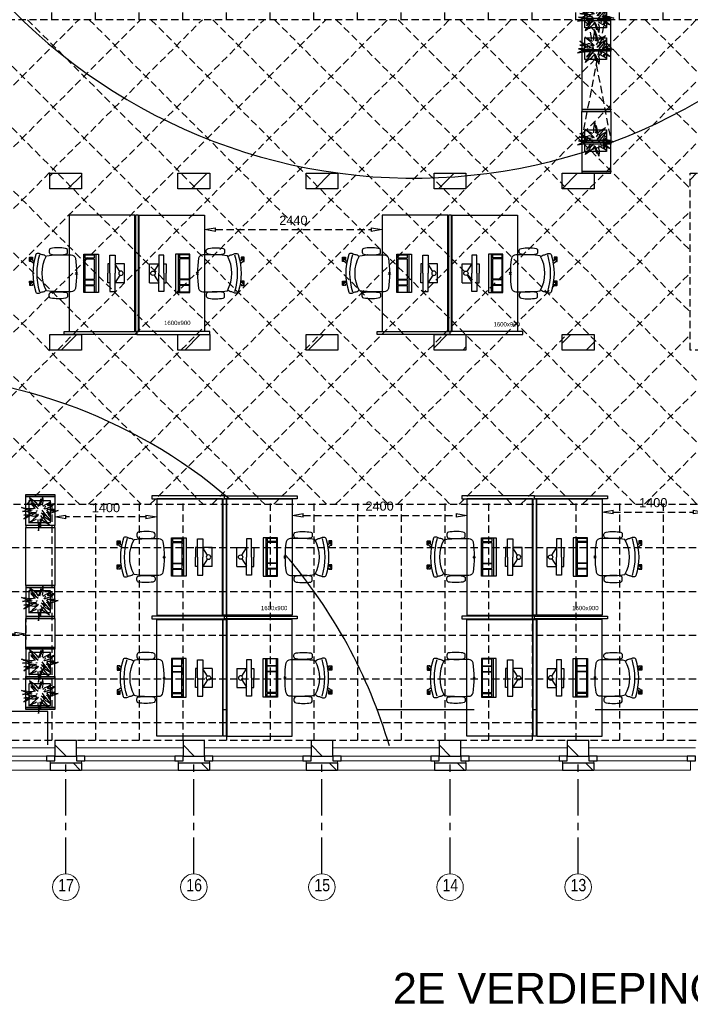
# Model space of a CAD drawing. Header units: millimetres. Extents: x -75976 to 232306, y 42824 to 140527.
# Tile 8 of 199: x -8131 to 1083, y 77636 to 91158. Entities that reach past the tile are written whole.
import ezdxf

# ---------------------------------------------------------------- set-up
doc = ezdxf.new("R2010")
doc.units = ezdxf.units.MM
doc.header["$LTSCALE"] = 400
doc.header["$PDMODE"] = 3
doc.header["$PDSIZE"] = 15
doc.linetypes.add('CENTER', pattern=[2, 1.25, -0.25, 0.25, -0.25])
doc.linetypes.add('HIDDEN', pattern=[0.375, 0.25, -0.125])
for name, color, linetype in [('-gd', 2, 'Continuous'), ('-ve', 2, 'HIDDEN'), ('inlay', 6, 'Continuous'), ('inr', 4, 'Continuous'), ('plafond', 255, 'HIDDEN'), ('plant', 114, 'Continuous'), ('plat', 5, 'Continuous'), ('sona-s008_ip0', 7, 'Continuous'), ('stramien', 1, 'CENTER'), ('symbol', 1, 'Continuous'), ('timmerwerk-ge', 150, 'Continuous'), ('timmerwerk-ve', 8, 'HIDDEN')]:
    doc.layers.add(name, color=color, linetype=linetype)
for name, color, linetype, lineweight in [('Buitenkozijnen', 140, 'Continuous', 15), ('mat-baksteen', 5, 'Continuous', 25), ('mat-kalkzandsteen', 5, 'Continuous', 25), ('None', 7, 'Continuous', 9)]:
    doc.layers.add(name, color=color, linetype=linetype, lineweight=lineweight)
doc.styles.add('Arial', font='arial.ttf', dxfattribs={"height": 176.388889})
doc.styles.add('Arial Narrow', font='ARIALN.TTF', dxfattribs={"height": 222.25})
doc.styles.get("Standard").update_dxf_attribs({"font": 'arial.ttf'})
doc.dimstyles.new('CAL-N1-050-25', dxfattribs={"dimscale": 50, "dimtxt": 2.5, "dimasz": 3, "dimexe": 1.5, "dimexo": 0, "dimgap": 0.3, "dimtad": 0, "dimdec": 4, "dimrnd": 1, "dimdsep": 46, "dimtxsty": 'Standard', "dimblk": 'CLOSED', "dimcen": 0, "dimdle": 1.25, "dimclrt": 249, "dimadec": 0, "dimazin": 0, "dimtfac": 0.9, "dimtdec": 4, "dimtix": 1, "dimtmove": 0, "dimatfit": 3, "dimldrblk": 'CLOSED', "dimfxl": 1, "dimtvp": 1, "dimtolj": 1, "dimtzin": 0, "dimarcsym": 0})

# ---------------------------------------------------------------- blocks, each defined once
blk = doc.blocks.new('*X29')
at = {"layer": 'None', "lineweight": 9}
for p, q in [((-47607, 2880), (-47568, 2919)), ((-47358, 2705), (-47170, 2893))]:
    blk.add_line(p, q, dxfattribs=at)
blk = doc.blocks.new('*X30')
at = {"layer": 'None', "lineweight": 9}
blk.add_line((-45661, 2705), (-45447, 2919), dxfattribs=at)
blk = doc.blocks.new('*X31')
at = {"layer": 'None', "lineweight": 9}
blk.add_line((-43964, 2705), (-43750, 2919), dxfattribs=at)
blk = doc.blocks.new('*X32')
at = {"layer": 'None', "lineweight": 9}
blk.add_line((-42267, 2705), (-42053, 2919), dxfattribs=at)
blk = doc.blocks.new('*X33')
at = {"layer": 'None', "lineweight": 9}
for p, q in [((-40567, 2707), (-40356, 2919)), ((-40146, 2705), (-40130, 2720))]:
    blk.add_line(p, q, dxfattribs=at)
blk = doc.blocks.new('*X40')
at = {"layer": 'None', "lineweight": 9}
blk.add_line((-47451, 491), (-47237, 705), dxfattribs=at)
blk = doc.blocks.new('*X41')
at = {"layer": 'None', "lineweight": 9}
blk.add_line((-45754, 491), (-45540, 705), dxfattribs=at)
blk = doc.blocks.new('*X42')
at = {"layer": 'None', "lineweight": 9}
blk.add_line((-44057, 491), (-43843, 705), dxfattribs=at)
blk = doc.blocks.new('*X43')
at = {"layer": 'None', "lineweight": 9}
for p, q in [((-42327, 523), (-42146, 705)), ((-41935, 491), (-41890, 536))]:
    blk.add_line(p, q, dxfattribs=at)
blk = doc.blocks.new('*X44')
at = {"layer": 'None', "lineweight": 9}
for p, q in [((-40567, 586), (-40449, 705)), ((-40238, 491), (-40130, 599))]:
    blk.add_line(p, q, dxfattribs=at)
blk = doc.blocks.new('*X55')
at = {"layer": 'None', "lineweight": 9}
blk.add_line((-148.5, -148.5), (4, 4), dxfattribs=at)
blk = doc.blocks.new('*X56')
at = {"layer": 'None', "lineweight": 9}
blk.add_line((100, 100), (200, 200), dxfattribs=at)
blk = doc.blocks.new('Penant best-uitbr  (2D)')
at = {"layer": 'mat-baksteen', "lineweight": 25}
for p, q in [((-215, 200), (215, 200)), ((-215, 100), (-215, 200)), ((215, 100), (215, 200)), ((-215, 100), (215, 100))]:
    blk.add_line(p, q, dxfattribs=at)
at = {"layer": 'mat-kalkzandsteen', "lineweight": 25}
blk.add_lwpolyline([(-148.5, 4), (148.5, 4), (148.5, -210), (-148.5, -210)], close=True, dxfattribs=at)
at = {"layer": 'mat-baksteen'}
blk.add_blockref('*X56', (0, 0), dxfattribs=at)
at = {"layer": 'mat-kalkzandsteen'}
blk.add_blockref('*X55', (0, 0), dxfattribs=at)
blk = doc.blocks.new('Gevelpui best-uitbr 1330 (2D)')
at = {"layer": 'Buitenkozijnen', "lineweight": 15}
for p, q in [((-731.5, 71), (731.5, 71)), ((-731.5, 4), (-731.5, 71)), ((-731.5, 4), (731.5, 4)), ((731.5, 4), (731.5, 71))]:
    blk.add_line(p, q, dxfattribs=at)
at = {"layer": 'Buitenkozijnen', "color": 92, "lineweight": 25}
for points in [[(-731.5, 71), (-617.5, 71), (-617.5, 4), (-731.5, 4)], [(617.5, 71), (731.5, 71), (731.5, 4), (617.5, 4)]]:
    blk.add_lwpolyline(points, close=True, dxfattribs=at)
at = {"layer": 'None', "color": 43, "linetype": 'Continuous', "lineweight": 9}
blk.add_line((-731.5, -107), (731.5, -107), dxfattribs=at)
at = {"layer": 'None', "color": 43, "linetype": 'Continuous', "lineweight": 9, "flags": 128}
blk.add_lwpolyline([(-665, 71), (-665, 200), (665, 200), (665, 71)], dxfattribs=at)
blk = doc.blocks.new('*X121')
at = {"layer": 'None', "lineweight": 9}
for p, q in [((-37047, 2833), (-36962, 2919)), ((-36752, 2705), (-36610, 2846))]:
    blk.add_line(p, q, dxfattribs=at)
blk = doc.blocks.new('boom nieuw 01')
at = {"layer": 'plant', "extrusion": (0, -4.44089e-16, -1)}
for p, q in [((-574, 694), (-627, 737)), ((-627, 737), (-616, 698)), ((-574, 694), (-627, 737)), ((-627, 737), (-616, 698)), ((-616, 698), (-564, 639)), ((-616, 698), (-564, 639)), ((-519, 654), (-574, 694)), ((-519, 654), (-574, 694)), ((-564, 639), (-510, 574)), ((-564, 639), (-510, 574)), ((-467, 618), (-519, 654)), ((-467, 618), (-519, 654)), ((-412, 565), (-467, 618)), ((-412, 565), (-467, 618)), ((-316, 598), (-344, 540)), ((-298, 670), (-316, 598)), ((-284, 619), (-308, 551)), ((-284, 619), (-308, 551)), ((-285, 709), (-298, 670)), ((-285, 665), (-285, 709)), ((-279, 616), (-285, 665)), ((-257, 677), (-284, 619)), ((-257, 677), (-284, 619)), ((-238, 749), (-257, 677)), ((-238, 749), (-257, 677)), ((-225, 789), (-238, 749)), ((-225, 789), (-238, 749)), ((-227, 576), (-219, 630)), ((-227, 576), (-219, 630)), ((-225, 745), (-225, 789)), ((-225, 745), (-225, 789)), ((-219, 696), (-225, 745)), ((-219, 696), (-225, 745)), ((-219, 630), (-219, 696)), ((-219, 630), (-219, 696)), ((9, 617), (-55, 579)), ((9, 617), (-55, 579)), ((-36, 579), (9, 617)), ((-36, 579), (9, 617)), ((-831, 440), (-863, 451)), ((-863, 451), (-808, 440)), ((-831, 440), (-863, 451)), ((-863, 451), (-808, 440)), ((-838, 331), (-790, 339)), ((-838, 331), (-790, 339)), ((-787, 335), (-838, 331)), ((-787, 335), (-838, 331)), ((-793, 417), (-831, 440)), ((-793, 417), (-831, 440)), ((-808, 440), (-733, 432)), ((-808, 440), (-733, 432)), ((-751, 400), (-793, 417)), ((-751, 400), (-793, 417)), ((-790, 339), (-724, 343)), ((-790, 339), (-724, 343)), ((-737, 335), (-787, 335)), ((-737, 335), (-787, 335)), ((-690, 378), (-751, 400)), ((-690, 378), (-751, 400)), ((-691, 320), (-737, 335)), ((-733, 432), (-646, 419)), ((-733, 432), (-646, 419)), ((-724, 343), (-665, 349)), ((-724, 343), (-665, 349)), ((-636, 315), (-691, 320)), ((-636, 315), (-691, 320)), ((-601, 365), (-690, 378)), ((-601, 365), (-690, 378)), ((-642, 298), (-680, 321)), ((-642, 298), (-680, 321)), ((-665, 349), (-613, 352)), ((-665, 349), (-613, 352)), ((-646, 419), (-567, 415)), ((-646, 419), (-567, 415)), ((-601, 281), (-642, 298)), ((-601, 281), (-642, 298)), ((-613, 352), (-578, 349)), ((-613, 352), (-578, 349)), ((-553, 314), (-604, 263)), ((-553, 314), (-604, 263)), ((-547, 362), (-601, 365)), ((-547, 362), (-601, 365)), ((-531, 541), (-584, 584)), ((-584, 584), (-573, 545)), ((-531, 541), (-584, 584)), ((-584, 584), (-573, 545)), ((-583, 313), (-496, 300)), ((-583, 313), (-496, 300)), ((-573, 545), (-520, 486)), ((-573, 545), (-520, 486)), ((-567, 415), (-510, 423)), ((-567, 415), (-510, 423)), ((-476, 501), (-531, 541)), ((-476, 501), (-531, 541)), ((-520, 486), (-467, 421)), ((-520, 486), (-467, 421)), ((-510, 574), (-463, 510)), ((-510, 574), (-463, 510)), ((-510, 423), (-451, 434)), ((-510, 423), (-451, 434)), ((-496, 300), (-417, 296)), ((-496, 300), (-417, 296)), ((-424, 465), (-476, 501)), ((-424, 465), (-476, 501)), ((-472, 292), (-455, 309)), ((-472, 292), (-455, 309)), ((-463, 510), (-423, 466)), ((-463, 510), (-423, 466)), ((-398, 347), (-436, 328)), ((-398, 347), (-436, 328)), ((-369, 412), (-424, 465)), ((-369, 412), (-424, 465)), ((-423, 466), (-397, 444)), ((-423, 466), (-397, 444)), ((-369, 511), (-412, 565)), ((-369, 511), (-412, 565)), ((-344, 540), (-368, 472)), ((-308, 551), (-333, 488)), ((-308, 551), (-333, 488)), ((-231, 344), (-254, 371)), ((-231, 344), (-254, 371)), ((-243, 519), (-227, 576)), ((-243, 519), (-227, 576)), ((-187, 511), (-234, 479)), ((-187, 511), (-234, 479)), ((-192, 292), (-231, 344)), ((-192, 292), (-231, 344)), ((-195, 409), (-161, 444)), ((-119, 548), (-187, 511)), ((-170, 410), (-128, 424)), ((-170, 410), (-128, 424)), ((-167, 460), (-136, 488)), ((-167, 460), (-136, 488)), ((-128, 424), (-78, 443)), ((-128, 424), (-78, 443)), ((-127, 307), (-59, 290)), ((-127, 307), (-59, 290)), ((-105, 362), (-122, 364)), ((-105, 362), (-122, 364)), ((-55, 579), (-119, 548)), ((-55, 579), (-119, 548)), ((-113, 330), (-85, 277)), ((-113, 330), (-85, 277)), ((-83, 336), (-105, 362)), ((-83, 336), (-105, 362)), ((-101, 524), (-55, 560)), ((-101, 524), (-55, 560)), ((-15, 385), (-100, 387)), ((-15, 385), (-100, 387)), ((-95, 500), (-50, 537)), ((-43, 284), (-83, 336)), ((-43, 284), (-83, 336)), ((-78, 443), (-25, 464)), ((-78, 443), (-25, 464)), ((-4, 517), (-70, 496)), ((-4, 517), (-70, 496)), ((-59, 290), (16, 294)), ((-59, 290), (16, 294)), ((-55, 560), (-36, 579)), ((-55, 560), (-36, 579)), ((-25, 464), (20, 490)), ((-25, 464), (20, 490)), ((69, 341), (-16, 343)), ((69, 341), (-16, 343)), ((71, 388), (-15, 385)), ((71, 388), (-15, 385)), ((-5, 354), (51, 371)), ((-5, 354), (51, 371)), ((73, 551), (-4, 517)), ((73, 551), (-4, 517)), ((16, 294), (79, 310)), ((16, 294), (79, 310)), ((20, 490), (61, 517)), ((20, 490), (61, 517)), ((51, 371), (104, 389)), ((51, 371), (104, 389)), ((61, 517), (92, 539)), ((61, 517), (92, 539)), ((154, 344), (69, 341)), ((154, 344), (69, 341)), ((140, 402), (71, 388)), ((140, 402), (71, 388)), ((126, 569), (73, 551)), ((126, 569), (73, 551)), ((79, 310), (135, 327)), ((79, 310), (135, 327)), ((92, 539), (126, 569)), ((92, 539), (126, 569)), ((104, 389), (140, 402)), ((104, 389), (140, 402)), ((135, 327), (188, 345)), ((135, 327), (188, 345)), ((224, 359), (154, 344)), ((224, 359), (154, 344)), ((188, 345), (224, 359)), ((188, 345), (224, 359)), ((-748, 141), (-796, 107)), ((-748, 141), (-796, 107)), ((-796, 107), (-737, 139)), ((-796, 107), (-737, 139)), ((-794, 221), (-746, 230)), ((-794, 221), (-746, 230)), ((-743, 226), (-794, 221)), ((-743, 226), (-794, 221)), ((-722, 163), (-748, 141)), ((-722, 163), (-748, 141)), ((-746, 230), (-680, 234)), ((-746, 230), (-680, 234)), ((-694, 225), (-743, 226)), ((-694, 225), (-743, 226)), ((-737, 139), (-688, 167)), ((-737, 139), (-688, 167)), ((-686, 193), (-722, 163)), ((-686, 193), (-722, 163)), ((-647, 211), (-694, 225)), ((-647, 211), (-694, 225)), ((-688, 167), (-620, 196)), ((-688, 167), (-620, 196)), ((-648, 228), (-686, 193)), ((-648, 228), (-686, 193)), ((-680, 234), (-621, 240)), ((-680, 234), (-621, 240)), ((-604, 263), (-648, 228)), ((-604, 263), (-648, 228)), ((-592, 206), (-647, 211)), ((-592, 206), (-647, 211)), ((-597, 22), (-646, -12)), ((-597, 22), (-646, -12)), ((-646, -12), (-586, 20)), ((-646, -12), (-586, 20)), ((-620, 196), (-568, 225)), ((-620, 196), (-568, 225)), ((-540, 259), (-601, 281)), ((-540, 259), (-601, 281)), ((-572, 44), (-597, 22)), ((-572, 44), (-597, 22)), ((-549, 186), (-592, 206)), ((-549, 186), (-592, 206)), ((-586, 20), (-537, 48)), ((-586, 20), (-537, 48)), ((-535, 74), (-572, 44)), ((-535, 74), (-572, 44)), ((-568, 225), (-511, 263)), ((-568, 225), (-511, 263)), ((-496, 183), (-549, 186)), ((-496, 183), (-549, 186)), ((-451, 246), (-540, 259)), ((-451, 246), (-540, 259)), ((-537, 48), (-469, 77)), ((-537, 48), (-469, 77)), ((-497, 109), (-535, 74)), ((-497, 109), (-535, 74)), ((-511, 263), (-472, 292)), ((-511, 263), (-472, 292)), ((-454, 144), (-497, 109)), ((-454, 144), (-497, 109)), ((-392, 219), (-496, 183)), ((-392, 219), (-496, 183)), ((-469, 77), (-417, 106)), ((-469, 77), (-417, 106)), ((-403, 195), (-454, 144)), ((-403, 195), (-454, 144)), ((-397, 243), (-451, 246)), ((-397, 243), (-451, 246)), ((-369, 232), (-403, 195)), ((-369, 232), (-403, 195)), ((-354, 238), (-392, 219)), ((-354, 238), (-392, 219)), ((-380, 87), (-378, 37)), ((-380, 87), (-378, 37)), ((-378, 37), (-372, -25)), ((-378, 37), (-372, -25)), ((-317, 95), (-308, 24)), ((-317, 95), (-308, 24)), ((-317, -32), (-303, 34)), ((-317, -32), (-303, 34)), ((-308, 24), (-304, -32)), ((-308, 24), (-304, -32)), ((-303, 34), (-304, 107)), ((-303, 34), (-304, 107)), ((-297, 215), (-269, 162)), ((-297, 215), (-269, 162)), ((-293, -58), (-278, 12)), ((-293, -58), (-278, 12)), ((-281, 288), (-232, 238)), ((-281, 288), (-232, 238)), ((-278, 12), (-263, 89)), ((-278, 12), (-263, 89)), ((-269, 162), (-239, 109)), ((-269, 162), (-239, 109)), ((-267, 114), (-235, 70)), ((-267, 114), (-235, 70)), ((-263, 89), (-248, 155)), ((-263, 89), (-248, 155)), ((-194, 216), (-242, 260)), ((-194, 216), (-242, 260)), ((-235, 70), (-173, 19)), ((-235, 70), (-173, 19)), ((-233, 285), (-204, 233)), ((-233, 285), (-204, 233)), ((-232, 238), (-199, 194)), ((-232, 238), (-199, 194)), ((-186, 120), (-227, 169)), ((-186, 120), (-227, 169)), ((-204, 233), (-174, 186)), ((-204, 233), (-174, 186)), ((-199, 194), (-138, 143)), ((-199, 194), (-138, 143)), ((-174, 186), (-194, 216)), ((-174, 186), (-194, 216)), ((-151, 244), (-192, 292)), ((-151, 244), (-192, 292)), ((-69, -25), (-186, 120)), ((-69, -25), (-186, 120)), ((-173, 19), (-128, -8)), ((-173, 19), (-128, -8)), ((-33, 98), (-151, 244)), ((-33, 98), (-151, 244)), ((-138, 143), (-93, 116)), ((-138, 143), (-93, 116)), ((-93, 116), (-36, 86)), ((-93, 116), (-36, 86)), ((-85, 277), (-56, 224)), ((-85, 277), (-56, 224)), ((-56, 224), (-25, 178)), ((-56, 224), (-25, 178)), ((-25, 178), (-46, 207)), ((-25, 178), (-46, 207)), ((-3, 235), (-43, 284)), ((-3, 235), (-43, 284)), ((-36, 86), (2, 56)), ((-36, 86), (2, 56)), ((2, 56), (-33, 98)), ((2, 56), (-33, 98)), ((-372, -25), (-363, -96)), ((-372, -25), (-363, -96)), ((-363, -96), (-359, -152)), ((-363, -96), (-359, -152)), ((-359, -152), (-354, -201)), ((-359, -152), (-354, -201)), ((-358, -244), (-348, -178)), ((-358, -244), (-348, -178)), ((-354, -201), (-358, -244)), ((-354, -201), (-358, -244)), ((-348, -178), (-333, -108)), ((-348, -178), (-333, -108)), ((-333, -108), (-317, -32)), ((-333, -108), (-317, -32)), ((-304, -32), (-299, -81)), ((-304, -32), (-299, -81)), ((-303, -124), (-293, -58)), ((-303, -124), (-293, -58)), ((-299, -81), (-303, -124)), ((-299, -81), (-303, -124)), ((-128, -8), (-72, -38)), ((-128, -8), (-72, -38)), ((-72, -38), (-33, -68)), ((-72, -38), (-33, -68)), ((-33, -68), (-69, -25)), ((-33, -68), (-69, -25))]:
    blk.add_line(p, q, dxfattribs=at)
at = {"layer": 'timmerwerk-ge', "linetype": 'Continuous', "extrusion": (0, -4.44089e-16, -1)}
for p, q in [((0, 647), (-647, 647)), ((-647, 647), (-647, 0)), ((0, 0), (0, 647)), ((-647, 0), (0, 0))]:
    blk.add_line(p, q, dxfattribs=at)
blk = doc.blocks.new('SONA-S008_B2')
at = {"layer": '-gd'}
blk.add_open_spline([(-253, -510), (-88, -560), (88, -560), (253, -510)], degree=3, dxfattribs=at)
for points in [[(-207, -16), (-79, 5), (80, 5), (207, -16)], [(-325, -126), (-337, -132), (-340, -141), (-343, -154)], [(-278, -126), (-288, -121), (-315, -121), (-325, -126)], [(-261, -154), (-263, -141), (-266, -132), (-278, -126)], [(-253, -272), (-257, -207), (-252, -139), (-253, -74)], [(-253, -74), (-253, -52), (-233, -20), (-207, -16)], [(207, -16), (233, -20), (253, -52), (253, -74)], [(253, -74), (252, -139), (257, -207), (253, -272)], [(261, -154), (263, -141), (266, -132), (278, -126)], [(278, -126), (288, -121), (315, -121), (325, -126)], [(325, -126), (337, -132), (340, -141), (343, -154)], [(-343, -154), (-353, -221), (-352, -288), (-343, -355)], [(-261, -355), (-252, -288), (-250, -221), (-261, -154)], [(261, -355), (252, -288), (250, -221), (261, -154)], [(343, -154), (353, -221), (352, -288), (343, -355)], [(-343, -355), (-341, -363), (-334, -370), (-326, -372)], [(-326, -372), (-310, -376), (-293, -376), (-277, -372)], [(-277, -372), (-270, -370), (-262, -363), (-261, -355)], [(-251, -332), (-253, -332), (-255, -331), (-258, -330)], [(-255, -304), (-254, -304), (-253, -305), (-252, -305)], [(-239, -412), (-253, -366), (-250, -319), (-253, -272)], [(253, -272), (250, -319), (253, -366), (239, -412)], [(257, -323), (255, -324), (253, -324), (251, -325)], [(252, -298), (253, -297), (254, -297), (255, -297)], [(277, -372), (270, -370), (262, -363), (261, -355)], [(326, -372), (310, -376), (293, -376), (277, -372)], [(343, -355), (341, -363), (334, -370), (326, -372)], [(-272, -515), (-274, -534), (-274, -556), (-259, -560)], [(-256, -474), (-255, -489), (-270, -500), (-272, -515)], [(-227, -418), (-247, -437), (-256, -455), (-256, -474)], [(239, -412), (95, -494), (-95, -494), (-239, -412)], [(256, -474), (256, -455), (247, -437), (227, -418)], [(272, -515), (270, -500), (255, -489), (256, -474)], [(259, -560), (274, -556), (274, -534), (272, -515)], [(-259, -560), (-77, -614), (79, -614), (259, -560)], [(-222, -607), (-222, -605), (-221, -603), (-219, -603)], [(-222, -615), (-222, -615), (-222, -607), (-222, -607)], [(-219, -615), (-219, -615), (-222, -615), (-222, -615)], [(-222, -630), (-222, -630), (-222, -618), (-222, -618)], [(-222, -618), (-222, -618), (-199, -618), (-199, -618)], [(-199, -630), (-199, -630), (-222, -630), (-222, -630)], [(-222, -641), (-222, -641), (-222, -633), (-222, -633)], [(-222, -633), (-222, -633), (-219, -633), (-219, -633)], [(-219, -645), (-221, -645), (-222, -643), (-222, -641)], [(-219, -603), (-219, -603), (-192, -603), (-177, -603)], [(-199, -615), (-199, -615), (-219, -615), (-219, -615)], [(-219, -633), (-219, -633), (-199, -633), (-199, -633)], [(-167, -645), (-167, -645), (-219, -645), (-219, -645)], [(-199, -618), (-199, -618), (-199, -615), (-199, -615)], [(-199, -615), (-199, -615), (-187, -615), (-187, -615)], [(-199, -618), (-199, -618), (-189, -618), (-187, -618)], [(-199, -633), (-199, -633), (-199, -630), (-199, -630)], [(-199, -630), (-199, -630), (-187, -630), (-187, -630)], [(-199, -633), (-199, -633), (-187, -633), (-187, -633)], [(-183, -633), (-188, -629), (-190, -621), (-186, -615)], [(-185, -615), (-186, -615), (-187, -615), (-187, -615)], [(-187, -615), (-187, -615), (-187, -616), (-187, -617)], [(-186, -630), (-186, -630), (-187, -630), (-187, -630)], [(-187, -630), (-187, -630), (-187, -633), (-187, -633)], [(-187, -633), (-187, -633), (-185, -633), (-183, -633)], [(-186, -615), (-186, -615), (-176, -603), (-163, -584)], [(-165, -630), (-169, -636), (-177, -638), (-183, -633)], [(-183, -633), (-183, -633), (-183, -633), (-183, -633)], [(-167, -633), (-167, -633), (-166, -633), (-166, -633)], [(-163, -641), (-163, -643), (-165, -645), (-167, -645)], [(-166, -633), (-166, -633), (-163, -633), (-163, -633)], [(-135, -589), (-152, -614), (-165, -630), (-165, -630)], [(-163, -630), (-163, -630), (-163, -630), (-164, -630)], [(-163, -628), (-163, -629), (-163, -630), (-163, -630)], [(-163, -633), (-163, -633), (-163, -641), (-163, -641)], [(106, -607), (106, -605), (108, -603), (110, -603)], [(106, -615), (106, -615), (106, -607), (106, -607)], [(110, -615), (110, -615), (106, -615), (106, -615)], [(106, -630), (106, -630), (106, -618), (106, -618)], [(106, -618), (106, -618), (130, -618), (130, -618)], [(130, -630), (130, -630), (106, -630), (106, -630)], [(106, -641), (106, -641), (106, -633), (106, -633)], [(106, -633), (106, -633), (110, -633), (110, -633)], [(110, -645), (108, -645), (106, -643), (106, -641)], [(110, -603), (110, -603), (116, -603), (123, -603)], [(130, -615), (130, -615), (110, -615), (110, -615)], [(110, -633), (110, -633), (130, -633), (130, -633)], [(162, -644), (162, -644), (110, -645), (110, -645)], [(143, -630), (143, -630), (132, -615), (115, -592)], [(130, -618), (130, -618), (130, -615), (130, -615)], [(130, -615), (130, -615), (131, -615), (132, -615)], [(130, -618), (130, -618), (132, -618), (134, -618)], [(130, -633), (130, -633), (130, -630), (130, -630)], [(130, -630), (130, -630), (142, -630), (142, -630)], [(130, -633), (130, -633), (142, -633), (142, -633)], [(143, -630), (142, -630), (142, -630), (142, -630)], [(142, -630), (142, -630), (142, -633), (142, -633)], [(142, -633), (142, -633), (143, -633), (145, -633)], [(161, -633), (155, -637), (147, -636), (143, -630)], [(144, -587), (156, -604), (164, -615), (164, -615)], [(155, -603), (159, -603), (162, -603), (162, -603)], [(164, -615), (168, -621), (167, -629), (161, -633)], [(161, -633), (161, -633), (161, -633), (161, -633)], [(162, -603), (164, -603), (166, -605), (166, -607)], [(162, -633), (162, -633), (162, -633), (162, -633)], [(162, -633), (162, -633), (166, -633), (166, -633)], [(166, -641), (166, -643), (164, -644), (162, -644)], [(166, -615), (166, -615), (165, -615), (164, -615)], [(166, -630), (166, -630), (165, -630), (164, -630)], [(165, -618), (166, -618), (166, -618), (166, -618)], [(166, -607), (166, -607), (166, -615), (166, -615)], [(166, -618), (166, -618), (166, -619), (166, -620)], [(166, -626), (166, -628), (166, -630), (166, -630)], [(166, -633), (166, -633), (166, -641), (166, -641)]]:
    blk.add_open_spline(points, degree=3)
at = {"layer": 'sona-s008_ip0'}
blk.add_point((0, 0), dxfattribs=at)
blk = doc.blocks.new('SYMB-CMP4_B2')
for p, q in [((-130, 558), (130, 558)), ((-130, 558), (-130, 428)), ((130, 558), (130, 428)), ((-250, 358), (-250, 428)), ((-250, 428), (0, 428)), ((-25, 492), (-125, 428)), ((250, 428), (0, 428)), ((25, 492), (125, 428)), ((250, 358), (250, 428)), ((0, 358), (-250, 358)), ((-130, 358), (-130, 328)), ((-130, 328), (0, 328)), ((0, 358), (250, 358)), ((130, 328), (0, 328)), ((130, 358), (130, 328)), ((265, 200), (-265, 200)), ((-265, 200), (-265, 0)), ((265, 163), (-265, 163)), ((-167, 142), (-260, 142)), ((-260, 13), (-260, 142)), ((-167, 13), (-167, 142)), ((-88, 142), (-159, 142)), ((-159, 13), (-159, 142)), ((-88, 13), (-88, 142)), ((200, 142), (-82, 142)), ((-82, 13), (-82, 142)), ((200, 13), (200, 142)), ((255, 142), (212, 142)), ((212, 13), (212, 142)), ((255, 13), (255, 142)), ((265, 0), (265, 200)), ((-265, 0), (265, 0)), ((-167, 13), (-260, 13)), ((-88, 13), (-159, 13)), ((200, 13), (-82, 13)), ((255, 13), (212, 13))]:
    blk.add_line(p, q)
blk.add_circle((0, 508), 30)
blk = doc.blocks.new('_CLOSED')
at = {"color": 0, "linetype": 'ByBlock'}
for p, q in [((-1, 0.167), (0, 0)), ((-1, 0.167), (-1, -0.167)), ((0, 0), (-1, -0.167))]:
    blk.add_line(p, q, dxfattribs=at)
blk = doc.blocks.new('*D1615')
at = {"layer": '-ve', "color": 0, "lineweight": -2, "transparency": 16777216}
for p, q in [((69874, 124579), (69874, 124322)), ((71273, 124579), (71273, 124322)), ((70024, 124397), (71123, 124397))]:
    blk.add_line(p, q, dxfattribs=at)
at = {"layer": 'Defpoints', "color": 0, "transparency": 16777216}
for p in [(69874, 124579), (71273, 124579), (71273, 124397)]:
    blk.add_point(p, dxfattribs=at)
at = {"layer": '-ve', "color": 0, "lineweight": -2, "transparency": 16777216, "xscale": 150, "yscale": 150, "zscale": 150, "rotation": 180}
blk.add_blockref('_CLOSED', (69874, 124397), dxfattribs=at)
at = {"layer": '-ve', "color": 0, "lineweight": -2, "transparency": 16777216, "xscale": 150, "yscale": 150, "zscale": 150}
blk.add_blockref('_CLOSED', (71273, 124397), dxfattribs=at)
at = {"layer": '-ve', "color": 249, "transparency": 16777216, "insert": (70574, 124525), "char_height": 125, "attachment_point": 5}
blk.add_mtext('\\A1;1400', dxfattribs=at)
blk = doc.blocks.new('*D1616')
at = {"layer": '-ve', "color": 0, "lineweight": -2, "transparency": 16777216}
for p, q in [((62354, 124579), (62354, 124254)), ((63754, 124579), (63754, 124254)), ((63604, 124329), (62504, 124329))]:
    blk.add_line(p, q, dxfattribs=at)
at = {"layer": 'Defpoints', "color": 0, "transparency": 16777216}
for p in [(62354, 124579), (63754, 124579), (62354, 124329)]:
    blk.add_point(p, dxfattribs=at)
at = {"layer": '-ve', "color": 0, "lineweight": -2, "transparency": 16777216, "xscale": 150, "yscale": 150, "zscale": 150, "rotation": 180}
blk.add_blockref('_CLOSED', (62354, 124329), dxfattribs=at)
at = {"layer": '-ve', "color": 0, "lineweight": -2, "transparency": 16777216, "xscale": 150, "yscale": 150, "zscale": 150}
blk.add_blockref('_CLOSED', (63754, 124329), dxfattribs=at)
at = {"layer": '-ve', "color": 249, "transparency": 16777216, "insert": (63054, 124456), "char_height": 125, "attachment_point": 5}
blk.add_mtext('\\A1;1400', dxfattribs=at)
blk = doc.blocks.new('*D1618')
at = {"layer": '-ve', "color": 0, "lineweight": -2, "transparency": 16777216}
for p, q in [((65614, 124579), (65614, 124275)), ((68014, 124579), (68014, 124275)), ((65764, 124350), (67864, 124350))]:
    blk.add_line(p, q, dxfattribs=at)
at = {"layer": 'Defpoints', "color": 0, "transparency": 16777216}
for p in [(65614, 124579), (68014, 124579), (68014, 124350)]:
    blk.add_point(p, dxfattribs=at)
at = {"layer": '-ve', "color": 0, "lineweight": -2, "transparency": 16777216, "xscale": 150, "yscale": 150, "zscale": 150, "rotation": 180}
blk.add_blockref('_CLOSED', (65614, 124350), dxfattribs=at)
at = {"layer": '-ve', "color": 0, "lineweight": -2, "transparency": 16777216, "xscale": 150, "yscale": 150, "zscale": 150}
blk.add_blockref('_CLOSED', (68014, 124350), dxfattribs=at)
at = {"layer": '-ve', "color": 249, "transparency": 16777216, "insert": (66814, 124477), "char_height": 125, "attachment_point": 5}
blk.add_mtext('\\A1;2400', dxfattribs=at)
blk = doc.blocks.new('*D1629')
at = {"layer": '-ve', "color": 0, "lineweight": -2, "transparency": 16777216}
for p, q in [((60554, 122986), (60554, 122647)), ((61954, 122986), (61954, 122647)), ((60704, 122722), (61804, 122722))]:
    blk.add_line(p, q, dxfattribs=at)
at = {"layer": 'Defpoints', "color": 0, "transparency": 16777216}
for p in [(60554, 122986), (61954, 122986), (61954, 122722)]:
    blk.add_point(p, dxfattribs=at)
at = {"layer": '-ve', "color": 0, "lineweight": -2, "transparency": 16777216, "xscale": 150, "yscale": 150, "zscale": 150, "rotation": 180}
blk.add_blockref('_CLOSED', (60554, 122722), dxfattribs=at)
at = {"layer": '-ve', "color": 0, "lineweight": -2, "transparency": 16777216, "xscale": 150, "yscale": 150, "zscale": 150}
blk.add_blockref('_CLOSED', (61954, 122722), dxfattribs=at)
at = {"layer": '-ve', "color": 249, "transparency": 16777216, "insert": (61254, 122849), "char_height": 125, "attachment_point": 5}
blk.add_mtext('\\A1;1400', dxfattribs=at)
blk = doc.blocks.new('*D1630')
at = {"layer": '-ve', "color": 0, "lineweight": -2, "transparency": 16777216}
for p, q in [((64410, 128475), (64410, 128200)), ((66850, 128475), (66850, 128200)), ((64560, 128275), (66700, 128275))]:
    blk.add_line(p, q, dxfattribs=at)
at = {"layer": 'Defpoints', "color": 0, "transparency": 16777216}
for p in [(64410, 128475), (66850, 128475), (66850, 128275)]:
    blk.add_point(p, dxfattribs=at)
at = {"layer": '-ve', "color": 0, "lineweight": -2, "transparency": 16777216, "xscale": 150, "yscale": 150, "zscale": 150, "rotation": 180}
blk.add_blockref('_CLOSED', (64410, 128275), dxfattribs=at)
at = {"layer": '-ve', "color": 0, "lineweight": -2, "transparency": 16777216, "xscale": 150, "yscale": 150, "zscale": 150}
blk.add_blockref('_CLOSED', (66850, 128275), dxfattribs=at)
at = {"layer": '-ve', "color": 249, "transparency": 16777216, "insert": (65630, 128402), "char_height": 125, "attachment_point": 5}
blk.add_mtext('\\A1;2440', dxfattribs=at)
blk = doc.blocks.new('plafond b2')
at = {"layer": 'plafond'}
for p, q in [((8105, 11913), (8105, 15165)), ((8705, 11913), (8705, 15165)), ((9305, 11913), (9305, 15165)), ((9905, 11913), (9905, 15165)), ((10505, 11913), (10505, 15165)), ((11105, 11913), (11105, 15165)), ((11705, 11913), (11705, 15165)), ((12305, 11913), (12305, 15165)), ((12905, 11913), (12905, 15165)), ((13505, 11913), (13505, 15165)), ((14105, 11913), (14105, 15165)), ((14705, 11913), (14705, 15165)), ((15305, 11913), (15305, 15165)), ((15905, 11913), (15905, 15165)), ((16505, 11913), (16505, 15165)), ((5775, 5818), (11870, 11913)), ((5775, 6667), (11021, 11913)), ((5775, 7515), (10173, 11913)), ((5775, 8364), (9324, 11913)), ((5775, 9212), (8476, 11913)), ((6063, 5258), (12718, 11913)), ((6072, 11913), (12727, 5258)), ((6912, 5258), (13567, 11913)), ((6921, 11913), (13576, 5258)), ((7760, 5258), (14415, 11913)), ((7769, 11913), (14424, 5258)), ((8609, 5258), (15264, 11913)), ((8618, 11913), (15273, 5258)), ((9457, 5258), (16112, 11913)), ((9466, 11913), (16121, 5258)), ((10306, 5258), (16961, 11913)), ((10315, 11913), (16970, 5258)), ((11163, 11913), (17261, 5815)), ((12012, 11913), (18110, 5815)), ((12861, 11913), (16876, 7897)), ((13709, 11913), (16876, 8746)), ((14558, 11913), (16876, 9594)), ((15406, 11913), (17515, 9804)), ((16255, 11913), (18364, 9804)), ((5775, 11362), (11879, 5258)), ((11154, 5258), (17161, 11265)), ((12003, 5258), (18010, 11265)), ((5775, 10513), (11030, 5258)), ((5775, 9665), (10182, 5258)), ((12852, 5258), (16876, 9283)), ((5775, 8816), (9333, 5258)), ((13700, 5258), (16876, 8435)), ((5775, 7968), (8485, 5258)), ((14549, 5258), (16876, 7586)), ((15397, 5258), (17515, 7376)), ((16246, 5258), (18364, 7376)), ((8105, 5267), (8105, 2015)), ((8705, 5267), (8705, 2015)), ((9305, 5267), (9305, 2015)), ((9905, 5267), (9905, 2015)), ((10505, 5267), (10505, 2015)), ((11105, 5267), (11105, 2015)), ((11705, 5267), (11705, 2015)), ((12305, 5267), (12305, 2015)), ((12905, 5267), (12905, 2015)), ((13505, 5267), (13505, 2015)), ((14105, 5267), (14105, 2015)), ((14705, 5267), (14705, 2015)), ((15305, 5267), (15305, 2015)), ((15905, 5267), (15905, 2015)), ((16505, 5267), (16505, 2015)), ((27605, 4658), (210, 4658)), ((27605, 4058), (210, 4058)), ((27605, 3458), (210, 3458)), ((27605, 2858), (210, 2858)), ((27605, 2258), (210, 2258))]:
    blk.add_line(p, q, dxfattribs=at)
for points in [[(17045, 11913), (5775, 11913), (5775, 11790), (5625, 11790), (5575, 11790), (5575, 9804)], [(17045, 11913), (5775, 11913), (5775, 5258), (27605, 5258), (27605, 7590), (36845, 7590)], [(5775, 5390), (5775, 5258), (27605, 5258), (27605, 2015), (210, 2015), (210, 7376)]]:
    blk.add_lwpolyline(points, dxfattribs=at)
blk.add_lwpolyline([(16876, 9804), (22593, 9804), (22593, 7376), (16876, 7376)], close=True, dxfattribs=at)
blk = doc.blocks.new('plat b2')
at = {"layer": 'inlay'}
for p, q in [((10447, 2438.99271), (10507, 2438.99271)), ((12573.52197, 2438.99271), (13907, 2438.99271)), ((14707, 2438.99271), (14767, 2438.99271)), ((15567, 2438.99271), (22519.6554, 2438.99271)), ((8048.5, 2412.09412), (6620.65396, 2412.09412)), ((8048.5, 1953.59412), (8048.5, 2412.09412))]:
    blk.add_line(p, q, dxfattribs=at)
for centre, radius, start, end in [((13080.6381, 17485.83775), 7749.2104, 211.34224314, 316.946223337), ((5909.59177, -79.21358), 7123.8563, 49.448176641, 91.614825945), ((5909.59177, -79.21358), 7123.8563, 16.457407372, 40.742309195)]:
    blk.add_arc(centre, radius, start, end, dxfattribs=at)
at = {"layer": 'inr'}
for points in [[(9243.5, 7630.09412), (9243.5, 9230.09412), (8343.5, 9230.09412), (8343.5, 7630.09412)], [(9253.5, 9230.09412), (9253.5, 7630.09412), (9293.5, 7630.09412), (9293.5, 9230.09412)], [(9303.5, 7630.09412), (9303.5, 9230.09412), (10203.5, 9230.09412), (10203.5, 7630.09412)], [(13543.5, 7630.09412), (13543.5, 9230.09412), (12643.5, 9230.09412), (12643.5, 7630.09412)], [(13553.5, 9230.09412), (13553.5, 7630.09412), (13593.5, 7630.09412), (13593.5, 9230.09412)], [(13603.5, 7630.09412), (13603.5, 9230.09412), (14503.5, 9230.09412), (14503.5, 7630.09412)], [(8273.5, 7630.09412), (9273.5, 7630.09412), (9273.5, 7590.09412), (8273.5, 7590.09412)], [(10273.5, 7630.09412), (9273.5, 7630.09412), (9273.5, 7590.09412), (10273.5, 7590.09412)], [(12573.5, 7630.09412), (13573.5, 7630.09412), (13573.5, 7590.09412), (12573.5, 7590.09412)], [(14573.5, 7630.09412), (13573.5, 7630.09412), (13573.5, 7590.09412), (14573.5, 7590.09412)], [(9477, 5333.62236), (10477, 5333.62236), (10477, 5373.62236), (9477, 5373.62236)], [(10447, 3733.62236), (10447, 5333.62236), (9547, 5333.62236), (9547, 3733.62236)], [(10457, 3733.62236), (10457, 5333.62236), (10497, 5333.62236), (10497, 3733.62236)], [(11477, 5333.62236), (10477, 5333.62236), (10477, 5373.62236), (11477, 5373.62236)], [(10507, 3733.62236), (10507, 5333.62236), (11407, 5333.62236), (11407, 3733.62236)], [(13737, 5333.62236), (14737, 5333.62236), (14737, 5373.62236), (13737, 5373.62236)], [(14707, 3733.62236), (14707, 5333.62236), (13807, 5333.62236), (13807, 3733.62236)], [(14717, 3733.62236), (14717, 5333.62236), (14757, 5333.62236), (14757, 3733.62236)], [(15737, 5333.62236), (14737, 5333.62236), (14737, 5373.62236), (15737, 5373.62236)], [(14767, 3733.62236), (14767, 5333.62236), (15667, 5333.62236), (15667, 3733.62236)], [(9477, 3683.62236), (10477, 3683.62236), (10477, 3723.62236), (9477, 3723.62236)], [(10447, 3673.62236), (10447, 2073.62236), (9547, 2073.62236), (9547, 3673.62236)], [(10457, 2073.62236), (10457, 3673.62236), (10497, 3673.62236), (10497, 2073.62236)], [(11477, 3683.62236), (10477, 3683.62236), (10477, 3723.62236), (11477, 3723.62236)], [(10507, 3673.62236), (10507, 2073.62236), (11407, 2073.62236), (11407, 3673.62236)], [(13737, 3683.62236), (14737, 3683.62236), (14737, 3723.62236), (13737, 3723.62236)], [(14707, 3673.62236), (14707, 2073.62236), (13807, 2073.62236), (13807, 3673.62236)], [(14717, 2073.62236), (14717, 3673.62236), (14757, 3673.62236), (14757, 2073.62236)], [(15737, 3683.62236), (14737, 3683.62236), (14737, 3723.62236), (15737, 3723.62236)], [(14767, 3673.62236), (14767, 2073.62236), (15667, 2073.62236), (15667, 3673.62236)]]:
    blk.add_lwpolyline(points, close=True, dxfattribs=at)
at = {"layer": 'mat-kalkzandsteen', "lineweight": 25}
for points in [[(8076.5, 9804.09412), (8513.5, 9804.09412), (8513.5, 9590.09412), (8076.5, 9590.09412)], [(9836.5, 9804.09412), (10273.5, 9804.09412), (10273.5, 9590.09412), (9836.5, 9590.09412)], [(11596.5, 9804.09412), (12033.5, 9804.09412), (12033.5, 9590.09412), (11596.5, 9590.09412)], [(13356.5, 9804.09412), (13793.5, 9804.09412), (13793.5, 9590.09412), (13356.5, 9590.09412)], [(15116.5, 9804.09412), (15553.5, 9804.09412), (15553.5, 9590.09412), (15116.5, 9590.09412)], [(8076.5, 7590.09412), (8513.5, 7590.09412), (8513.5, 7376.09412), (8076.5, 7376.09412)], [(9836.5, 7590.09412), (10273.5, 7590.09412), (10273.5, 7376.09412), (9836.5, 7376.09412)], [(11596.5, 7590.09412), (12033.5, 7590.09412), (12033.5, 7376.09412), (11596.5, 7376.09412)], [(13356.5, 7590.09412), (13793.5, 7590.09412), (13793.5, 7376.09412), (13356.5, 7376.09412)], [(15116.5, 7590.09412), (15553.5, 7590.09412), (15553.5, 7376.09412), (15116.5, 7376.09412)]]:
    blk.add_lwpolyline(points, close=True, dxfattribs=at)
at = {"layer": 'None', "color": 43, "linetype": 'Continuous', "lineweight": 9}
for centre in [(8295, 0), (10055, 0), (11815, 0), (13575, 0), (15335, 0)]:
    blk.add_circle(centre, 182.60642, dxfattribs=at)
at = {"layer": 'stramien'}
for p, q in [((8295, 182.60642), (8295, 1682.60642)), ((10055, 182.60642), (10055, 1682.60642)), ((11815, 182.60642), (11815, 1682.60642)), ((13575, 182.60642), (13575, 1682.60642)), ((15335, 182.60642), (15335, 1682.60642))]:
    blk.add_line(p, q, dxfattribs=at)
at = {"layer": 'timmerwerk-ge'}
for points in [[(15385, 11929.09412), (15385, 11904.09412), (15785, 11904.09412), (15785, 11929.09412)], [(15385, 11504.09412), (15785, 11504.09412), (15785, 11904.09412), (15385, 11904.09412)], [(15385, 11479.09412), (15385, 11504.09412), (15785, 11504.09412), (15785, 11479.09412)], [(15385, 10679.09412), (15785, 10679.09412), (15785, 11479.09412), (15385, 11479.09412)], [(15385, 10679.09412), (15385, 10654.09412), (15785, 10654.09412), (15785, 10679.09412)], [(15385, 10654.09412), (15785, 10654.09412), (15785, 10254.09412), (15385, 10254.09412)], [(15385, 10204.09412), (15385, 10229.09412), (15785, 10229.09412), (15785, 10204.09412)], [(15385, 9829.09412), (15785, 9829.09412), (15785, 10229.09412), (15385, 10229.09412)], [(15385, 9829.09412), (15385, 9804.09412), (15785, 9804.09412), (15785, 9829.09412)], [(7747, 5366.07129), (7747, 5391.07129), (8147, 5391.07129), (8147, 5366.07129)], [(7747, 5366.07129), (8147, 5366.07129), (8147, 4966.07129), (7747, 4966.07129)], [(7747, 4966.07129), (7747, 4941.07129), (8147, 4941.07129), (8147, 4966.07129)], [(7747, 4941.07129), (8147, 4941.07129), (8147, 4141.07129), (7747, 4141.07129)], [(7747, 4141.07129), (7747, 4116.07129), (8147, 4116.07129), (8147, 4141.07129)], [(7747, 3716.07129), (8147, 3716.07129), (8147, 4116.07129), (7747, 4116.07129)], [(7747, 3716.07129), (7747, 3691.07129), (8147, 3691.07129), (8147, 3716.07129)], [(7747, 3691.07129), (8147, 3691.07129), (8147, 3291.07129), (7747, 3291.07129)], [(7747, 3266.07129), (7747, 3291.07129), (8147, 3291.07129), (8147, 3266.07129)], [(7747, 2866.07129), (8147, 2866.07129), (8147, 3266.07129), (7747, 3266.07129)], [(7747, 2866.07129), (7747, 2891.07129), (8147, 2891.07129), (8147, 2866.07129)], [(7747, 2866.07129), (8147, 2866.07129), (8147, 2466.07129), (7747, 2466.07129)], [(7747, 2441.07129), (7747, 2466.07129), (8147, 2466.07129), (8147, 2441.07129)]]:
    blk.add_lwpolyline(points, close=True, dxfattribs=at)
at = {"layer": 'timmerwerk-ve'}
for p, q in [((15385, 12329.09412), (15785, 10254.09412)), ((15385, 10254.09412), (15785, 12329.09412))]:
    blk.add_line(p, q, dxfattribs=at)
at = {"layer": '-ve', "xscale": -0.4608, "yscale": 0.4608, "zscale": 0.4608, "rotation": 180}
for p in [(15724.05899, 12099.11543), (15724.05899, 11666.1246), (15724.05899, 10401.40499)]:
    blk.add_blockref('boom nieuw 01', p, dxfattribs=at)
at = {"layer": '-ve', "xscale": 0.4608, "yscale": 0.4608, "zscale": 0.4608}
for p in [(8086.05899, 5007.04999), (8086.05899, 3772.1694), (8086.05899, 2922.8125), (8086.05899, 2495.12263)]:
    blk.add_blockref('boom nieuw 01', p, dxfattribs=at)
at = {"layer": 'inr'}
for p, rotation in [((8443.5, 8430.09412), 270), ((12743.5, 8430.09412), 270), ((9647, 4533.62236), 270), ((13907, 4533.62236), 270), ((11307, 2873.62236), 90), ((15567, 2873.62236), 90)]:
    blk.add_blockref('SONA-S008_B2', p, dxfattribs=dict(at, rotation=rotation))
at = {"layer": 'inr', "xscale": -1}
for p, rotation in [((10103.5, 8430.09412), 90), ((14403.5, 8430.09412), 90), ((11307, 4533.62236), 90), ((15567, 4533.62236), 90), ((9647, 2873.62236), 270), ((13907, 2873.62236), 270)]:
    blk.add_blockref('SONA-S008_B2', p, dxfattribs=dict(at, rotation=rotation))
at = {"layer": 'mat-baksteen', "color": 7, "xscale": -1, "rotation": 180}
for p in [(8295, 1805.09412), (10055, 1805.09412), (11815, 1805.09412), (13575, 1805.09412), (15335, 1805.09412)]:
    blk.add_blockref('Penant best-uitbr  (2D)', p, dxfattribs=at)
at = {"layer": 'mat-kalkzandsteen'}
for name, p in [('*X29', (55683.94063, 6885.09412)), ('*X30', (55683.94063, 6885.09412)), ('*X31', (55683.94063, 6885.09412)), ('*X32', (55683.94063, 6885.09412)), ('*X33', (55683.94063, 6885.09412)), ('*X121', (53923.94063, 6885.09412)), ('*X40', (55683.94063, 6885.09412)), ('*X41', (55683.94063, 6885.09412)), ('*X42', (55683.94063, 6885.09412)), ('*X43', (55683.94063, 6885.09412)), ('*X44', (55683.94063, 6885.09412))]:
    blk.add_blockref(name, p, dxfattribs=at)
at = {"layer": 'None', "color": 7, "xscale": -1, "rotation": 180}
for p in [(7415, 1805.09412), (9175, 1805.09412), (10935, 1805.09412), (12695, 1805.09412), (14455, 1805.09412), (16215, 1805.09412)]:
    blk.add_blockref('Gevelpui best-uitbr 1330 (2D)', p, dxfattribs=at)
at = {"layer": 'symbol', "xscale": -1}
for p, rotation in [((8544.9887, 8430.09412), 270), ((12844.9887, 8430.09412), 270), ((9748.4887, 4533.62236), 270), ((14008.4887, 4533.62236), 270), ((11205.5113, 2873.62236), 90), ((15465.5113, 2873.62236), 90)]:
    blk.add_blockref('SYMB-CMP4_B2', p, dxfattribs=dict(at, rotation=rotation))
at = {"layer": 'symbol'}
for p, rotation in [((10002.0113, 8430.09412), 90.00000000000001), ((14302.0113, 8430.09412), 89.99999999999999), ((11205.5113, 4533.62236), 90.00000000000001), ((15465.5113, 4533.62236), 90.00000000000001), ((9748.4887, 2873.62236), 270), ((14008.4887, 2873.62236), 270)]:
    blk.add_blockref('SYMB-CMP4_B2', p, dxfattribs=dict(at, rotation=rotation))
at = {"layer": 'None', "color": 8, "char_height": 169.333333, "attachment_point": 1, "style": 'Arial Narrow'}
for s, insert in [('17', (8191.2805, 112.75759)), ('16', (9951.2805, 112.75759)), ('15', (11711.2805, 112.75759)), ('14', (13471.2805, 112.75759)), ('13', (15231.2805, 112.75759))]:
    blk.add_mtext(s, dxfattribs=dict(at, insert=insert))
at = {"layer": 'plat', "char_height": 59.266667, "attachment_point": 1, "style": 'Arial'}
for insert in [(9645.9693, 7778.65359), (14171.85746, 7759.34691), (10976.85746, 3862.87515), (15253.12819, 3862.87515)]:
    blk.add_mtext('1600x900', dxfattribs=dict(at, insert=insert))
at = {"layer": '-ve'}
for p1, p2, distance, picture, middle in [((10203.5, 9230.09412), (12643.5, 9230.09412), -200.22614, '*D1630', (11423.5, 9157.51122)), ((9547, 5333.62236), (8147, 5333.62236), 249.80384, '*D1616', (8847, 5211.46176)), ((11407, 5333.62236), (13807, 5333.62236), -228.75084, '*D1618', (12607, 5232.51476)), ((15667, 5333.62236), (17066.5, 5333.62236), -181.34447, '*D1615', (16366.75, 5279.92113)), ((6347, 3740.84191), (7747, 3740.84191), -264.16242, '*D1629', (7047, 3604.32274))]:
    dim = blk.add_aligned_dim(p1=p1, p2=p2, distance=distance, dimstyle='CAL-N1-050-25', dxfattribs=at)
    dim.commit()
    dim.dimension.update_dxf_attribs({"geometry": picture, "text_midpoint": middle, "insert": (-54206.85564, -119244.92408)})

msp = doc.modelspace()

# ---------------------------------------------------------------- block references
at = {"layer": '-ve'}
for name in ['plat b2', 'plafond b2']:
    msp.add_blockref(name, (-15793.14436, 79244.92408), dxfattribs=at)

# ---------------------------------------------------------------- texts
at = {"layer": 'plat', "insert": (-3002.53667, 78066.84982), "char_height": 423.3333333, "attachment_point": 1, "style": 'Arial'}
msp.add_mtext('2E VERDIEPING  NIEUWE SITUATIE ', dxfattribs=at)

doc.saveas('drawing.dxf')
